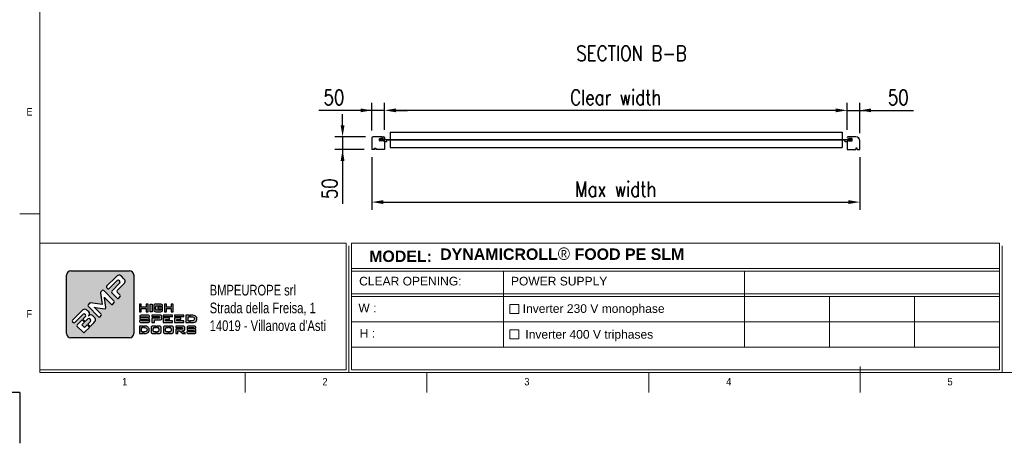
# Model space of a CAD drawing. Header units: millimetres. Extents: x 89 to 14007, y -159 to 4842.
# Tile 4 of 6: x 7248 to 11135, y -159 to 1513. Entities that reach past the tile are written whole.
import ezdxf

# ---------------------------------------------------------------- set-up
doc = ezdxf.new("R2010")
doc.units = ezdxf.units.MM
doc.layers.add('FORMAT', color=7, linetype='Continuous')
doc.layers.add('Quote', color=7, linetype='Continuous')
doc.styles.add('Compilazione 1', font='romans.shx', dxfattribs={"width": 0.75, "height": 480})
doc.styles.add('NYIP', font='romans.shx', dxfattribs={"width": 0.8})
doc.styles.add('SLDTEXTSTYLE0', font='GOTHIC.TTF', dxfattribs={"width": 0.913})
doc.styles.get("Standard").update_dxf_attribs({"font": 'arial.ttf'})
doc.dimstyles.new('STANDARD35', dxfattribs={"dimscale": 35, "dimtxt": 2, "dimasz": 1.5, "dimexe": 1, "dimexo": 1, "dimgap": 0.7, "dimtad": 1, "dimdec": 0, "dimdsep": 46, "dimtxsty": 'NYIP', "dimcen": 0, "dimclrd": 1, "dimclre": 1, "dimclrt": 2, "dimadec": 0, "dimazin": 0, "dimtfac": 1, "dimtdec": 0, "dimtix": 1, "dimtmove": 0, "dimatfit": 3, "dimfxl": 0, "dimtvp": 1, "dimtolj": 1, "dimtzin": 0, "dimarcsym": 0})

# ---------------------------------------------------------------- blocks, each defined once
blk = doc.blocks.new('A$C7C9C4F3F')
at = {"color": 7, "lineweight": 5}
blk.add_line((0, 1765.8), (199.3, 1765.8), dxfattribs=at)
at = {"layer": 'FORMAT', "color": 7, "lineweight": 5}
for p, q in [((199.3, 11304.4), (199.3, 199.3)), ((199.3, 199.3), (16199.3, 199.3)), ((2224.2, 0), (2224.2, 199.3)), ((4017.9, 199.3), (4017.9, 0)), ((6210.3, 0), (6210.3, 199.3)), ((8295, 0), (8295, 258.3))]:
    blk.add_line(p, q, dxfattribs=at)
at = {"color": 7, "lineweight": 5, "char_height": 73.8, "attachment_point": 1, "style": 'SLDTEXTSTYLE0'}
for s, insert in [('E', (66.4, 2808)), ('1', (1011.8, 145.3)), ('2', (2988.2, 145.3)), ('3', (4981.2, 145.3)), ('4', (6974.3, 145.3))]:
    blk.add_mtext(s, dxfattribs=dict(at, insert=insert))
at = {"layer": 'FORMAT', "color": 7, "lineweight": 5, "char_height": 73.8, "attachment_point": 1, "style": 'SLDTEXTSTYLE0'}
for s, insert in [('F', (66.4, 815)), ('5', (9158.6, 145.3))]:
    blk.add_mtext(s, dxfattribs=dict(at, insert=insert))
blk = doc.blocks.new('*D119')
at = {"layer": 'Defpoints', "color": 0}
for p in [(8688.3, 1155), (8688.3, 1047.5), (10514.5, 1047.5)]:
    blk.add_point(p, dxfattribs=at)
at = {"layer": 'Quote', "color": 7, "lineweight": -2}
for p, q in [((8688.3, 1077.5), (8688.3, 1185)), ((10514.5, 1077.5), (10514.5, 1185)), ((10469.5, 1155), (8733.3, 1155))]:
    blk.add_line(p, q, dxfattribs=at)
at = {"layer": 'Quote', "color": 7}
for points in [[(8733.3, 1162.5), (8733.3, 1147.5), (8688.3, 1155)], [(10469.5, 1147.5), (10469.5, 1162.5), (10514.5, 1155)]]:
    blk.add_solid(points, dxfattribs=at)
at = {"layer": 'Quote', "color": 7, "lineweight": 5, "insert": (9601.4, 1206), "char_height": 60, "attachment_point": 5, "style": 'NYIP'}
blk.add_mtext('\\A1;Clear width', dxfattribs=at)
blk = doc.blocks.new('*D120')
at = {"layer": 'Defpoints', "color": 0}
for p in [(8638.3, 1155), (8638.3, 1045.8), (8688.3, 1047.5)]:
    blk.add_point(p, dxfattribs=at)
at = {"layer": 'Quote', "color": 7, "lineweight": -2}
for p, q in [((8638.3, 1075.8), (8638.3, 1185)), ((8688.3, 1077.5), (8688.3, 1185)), ((8638.3, 1155), (8428.6, 1155)), ((8593.3, 1155), (8548.3, 1155)), ((8688.3, 1155), (8638.3, 1155)), ((8733.3, 1155), (8778.3, 1155))]:
    blk.add_line(p, q, dxfattribs=at)
at = {"layer": 'Quote', "color": 7}
for points in [[(8593.3, 1147.5), (8593.3, 1162.5), (8638.3, 1155)], [(8733.3, 1162.5), (8733.3, 1147.5), (8688.3, 1155)]]:
    blk.add_solid(points, dxfattribs=at)
at = {"layer": 'Quote', "color": 7, "lineweight": 5, "insert": (8488.4, 1206), "char_height": 60, "attachment_point": 5, "style": 'NYIP'}
blk.add_mtext('\\A1;50', dxfattribs=at)
blk = doc.blocks.new('*D121')
at = {"layer": 'Defpoints', "color": 0}
for p in [(10564.5, 1155), (10514.5, 1047.5), (10564.5, 1035.5)]:
    blk.add_point(p, dxfattribs=at)
at = {"layer": 'Quote', "color": 7, "lineweight": -2}
for p, q in [((10514.5, 1077.5), (10514.5, 1185)), ((10564.5, 1065.5), (10564.5, 1185)), ((10469.5, 1155), (10424.5, 1155)), ((10514.5, 1155), (10564.5, 1155)), ((10564.5, 1155), (10776.4, 1155)), ((10609.5, 1155), (10654.5, 1155))]:
    blk.add_line(p, q, dxfattribs=at)
at = {"layer": 'Quote', "color": 7}
for points in [[(10469.5, 1147.5), (10469.5, 1162.5), (10514.5, 1155)], [(10609.5, 1162.5), (10609.5, 1147.5), (10564.5, 1155)]]:
    blk.add_solid(points, dxfattribs=at)
at = {"layer": 'Quote', "color": 7, "lineweight": 5, "insert": (10716.5, 1206), "char_height": 60, "attachment_point": 5, "style": 'NYIP'}
blk.add_mtext('\\A1;50', dxfattribs=at)
blk = doc.blocks.new('*D122')
at = {"layer": 'Defpoints', "color": 0}
for p in [(8638.3, 1000.5), (10564.5, 1000.5), (10564.5, 792.9)]:
    blk.add_point(p, dxfattribs=at)
at = {"layer": 'Quote', "color": 7, "lineweight": -2}
for p, q in [((8638.3, 970.5), (8638.3, 762.9)), ((10564.5, 970.5), (10564.5, 762.9)), ((8683.3, 792.9), (10519.5, 792.9))]:
    blk.add_line(p, q, dxfattribs=at)
at = {"layer": 'Quote', "color": 7}
for points in [[(8683.3, 800.4), (8683.3, 785.4), (8638.3, 792.9)], [(10519.5, 785.4), (10519.5, 800.4), (10564.5, 792.9)]]:
    blk.add_solid(points, dxfattribs=at)
at = {"layer": 'Quote', "color": 7, "lineweight": 5, "insert": (9601.4, 843.9), "char_height": 60, "attachment_point": 5, "style": 'NYIP'}
blk.add_mtext('\\A1;Max width', dxfattribs=at)
blk = doc.blocks.new('*D123')
at = {"layer": 'Defpoints', "color": 0}
for p in [(8642.9, 1050.5), (8522.6, 1000.5), (8638.3, 1000.5)]:
    blk.add_point(p, dxfattribs=at)
at = {"layer": 'Quote', "color": 7, "lineweight": -2}
for p, q in [((8522.6, 1095.5), (8522.6, 1140.5)), ((8612.9, 1050.5), (8492.6, 1050.5)), ((8522.6, 1050.5), (8522.6, 1000.5)), ((8608.3, 1000.5), (8492.6, 1000.5)), ((8522.6, 1000.5), (8522.6, 785.7)), ((8522.6, 955.5), (8522.6, 910.5))]:
    blk.add_line(p, q, dxfattribs=at)
at = {"layer": 'Quote', "color": 7}
for points in [[(8515.1, 1095.5), (8530.1, 1095.5), (8522.6, 1050.5)], [(8530.1, 955.5), (8515.1, 955.5), (8522.6, 1000.5)]]:
    blk.add_solid(points, dxfattribs=at)
at = {"layer": 'Quote', "color": 7, "lineweight": 5, "insert": (8471.6, 845.5), "char_height": 60, "attachment_point": 5, "rotation": 90, "style": 'NYIP'}
blk.add_mtext('\\A1;50', dxfattribs=at)

msp = doc.modelspace()

# ---------------------------------------------------------------- hatches: boundary and pattern name
at = {"linetype": 'Continuous'}
h = msp.add_hatch(color=256, dxfattribs=at)
h.set_gradient(color1=(8, 89, 3), color2=(8, 89, 2), one_color=1)
h.paths.add_polyline_path([(7697.8, 273.7), (7697.8, 504.2, 0.414214), (7680.9, 521), (7449.3, 521, 0.414214), (7432.5, 504.2), (7432.5, 273.7, 0.414214), (7449.3, 256.9), (7680.9, 256.9, 0.414214)])
h.paths.add_polyline_path([(7755.1, 360.3), (7755.1, 389.7), (7747.3, 389.7), (7747.3, 378.7), (7727.8, 378.7), (7727.8, 389.7), (7720.1, 389.7), (7720.1, 360.3), (7727.8, 360.3), (7727.8, 372.5), (7747.3, 372.5), (7747.3, 360.3)])
h.paths.add_polyline_path([(7770.6, 360.3), (7770.6, 389.7), (7762.9, 389.7), (7762.9, 360.3)])
h.paths.add_polyline_path([(7785, 366.7), (7785, 373.9), (7777.2, 373.9), (7777.2, 367.6), (7777.5, 364.6), (7778.8, 361.8), (7780.7, 360.8), (7784.8, 360.3), (7804.4, 360.3), (7807.6, 360.5), (7810.4, 361.8), (7811.4, 363.5), (7812, 367.6), (7812, 377.8), (7793.7, 377.8), (7793.7, 371.9), (7804.4, 371.9), (7804.4, 366.7)])
h.paths.add_polyline_path([(7812, 382.8), (7811.7, 385.4), (7810.4, 388.2), (7808.4, 389.2), (7804.4, 389.7), (7784.8, 389.7), (7781.6, 389.5), (7778.8, 388.2), (7777.8, 386.5), (7777.2, 382.5), (7777.2, 376.4), (7785, 376.4), (7785, 383.5), (7804.4, 383.5), (7804.4, 380.4), (7812, 381.7)])
h.paths.add_polyline_path([(7826.9, 378.7), (7826.9, 389.7), (7819.2, 389.7), (7819.2, 360.3), (7826.9, 360.3), (7826.9, 372.5), (7846.4, 372.5), (7846.4, 360.3), (7854.2, 360.3), (7854.2, 389.7), (7846.4, 389.7), (7846.4, 378.7)])
h.paths.add_polyline_path([(7760.4, 342.3), (7758.6, 345.1), (7756.2, 346.1), (7751.2, 346.6), (7731, 346.6), (7727, 346.4), (7723.6, 345.1), (7722.3, 343.4), (7721.6, 339.4), (7721.6, 339.4), (7730.2, 339.4), (7730.2, 340.6), (7752, 340.6), (7752, 337.4), (7760.7, 338.8), (7760.7, 339.9)])
h.paths.add_polyline_path([(7759.1, 334), (7756.7, 335.1), (7751.6, 335.6), (7730.2, 335.6), (7730.2, 336.8), (7721.6, 336.8), (7721.6, 336.2), (7721.9, 333.4), (7723.6, 330.6), (7726, 329.5), (7731, 329), (7752.5, 329), (7752.5, 327.6), (7761.1, 327.6), (7761.1, 328.4), (7760.8, 331.2)])
h.paths.add_polyline_path([(7760.4, 320.5), (7761.1, 324.5), (7761.1, 325.1), (7752.5, 325.1), (7752.5, 323.6), (7728.8, 323.6), (7728.8, 326.9), (7720.1, 325.6), (7720.1, 324.5), (7720.5, 321.6), (7722.1, 318.8), (7724.6, 317.7), (7729.7, 317.2), (7751.6, 317.2), (7755.7, 317.5), (7759.1, 318.8)])
h.paths.add_polyline_path([(7779.3, 317.2), (7779.3, 328.2), (7800.8, 328.2), (7803.7, 328.4), (7807.4, 329.7), (7808.5, 330.7), (7809.5, 334.3), (7809.5, 340.6), (7809.3, 342.3), (7807.4, 345.2), (7805.6, 346), (7800.8, 346.6), (7769.8, 346.6), (7769.8, 340.7), (7797.1, 340.7), (7799.6, 340.3), (7800.2, 339), (7800.2, 336), (7799.6, 334.6), (7797.1, 334.2), (7769.8, 334.2), (7769.8, 317.2)])
h.paths.add_polyline_path([(7851.6, 317.2), (7851.6, 323.6), (7823.3, 323.6), (7823.3, 329.6), (7839.7, 329.6), (7839.7, 335.5), (7813.7, 335.5), (7813.7, 317.2)])
h.paths.add_polyline_path([(7896.3, 317.2), (7896.3, 323.6), (7868, 323.6), (7868, 329.6), (7884.3, 329.6), (7884.3, 335.5), (7858.3, 335.5), (7858.3, 317.2)])
h.paths.add_polyline_path([(7918.4, 317.2), (7918.4, 323.6), (7912.7, 323.6), (7912.7, 340.5), (7918.4, 340.5), (7918.4, 346.6), (7903, 346.6), (7903, 317.2)])
h.paths.add_polyline_path([(7939.3, 319.5), (7942.7, 321.7), (7945.4, 324.7), (7945.6, 325), (7947, 328.4), (7947.5, 332.1), (7947.4, 333.5), (7946.5, 337.2), (7944.8, 340.3), (7942, 342.9), (7939.9, 344.1), (7936.1, 345.5), (7931.6, 346.4), (7926.5, 346.6), (7920.9, 346.6), (7920.9, 340.5), (7926.6, 340.5), (7931.3, 340), (7934.8, 338.4), (7936.8, 336), (7937.6, 332.2), (7937.6, 331.9), (7936.7, 328.2), (7934.3, 325.6), (7932.3, 324.7), (7928.2, 323.9), (7922.6, 323.6), (7920.9, 323.6), (7920.9, 317.2), (7924.4, 317.2), (7929.3, 317.3), (7933.4, 317.8), (7935.2, 318.1)])
h.paths.add_polyline_path([(7896, 340.7), (7896, 346.6), (7858.3, 346.6), (7858.3, 340.7)])
h.paths.add_polyline_path([(7851.3, 340.7), (7851.3, 346.6), (7813.7, 346.6), (7813.7, 340.7)])
h.paths.add_polyline_path([(7733.5, 297.4), (7733.5, 303.6), (7720.1, 303.6), (7720.1, 274.1), (7733.5, 274.1), (7733.5, 280.6), (7728.6, 280.6), (7728.6, 297.4)])
h.paths.add_polyline_path([(7749.2, 302.5), (7745.3, 303.3), (7740.8, 303.6), (7736, 303.6), (7736, 297.4), (7740.9, 297.4), (7745, 296.9), (7748.1, 295.3), (7749.9, 292.9), (7750.5, 289.1), (7750.5, 288.8), (7749.7, 285), (7747.6, 282.5), (7745.8, 281.7), (7742.3, 280.8), (7737.4, 280.6), (7736, 280.6), (7736, 274.1), (7739, 274.1), (7743.2, 274.3), (7746.8, 274.6), (7748.5, 275), (7752.1, 276.4), (7755.1, 278.6), (7757.4, 281.6), (7757.5, 281.9), (7758.8, 285.3), (7759.2, 289), (7759.2, 290.4), (7758.4, 294.1), (7756.9, 297.2), (7754.4, 299.7), (7752.5, 301)])
h.paths.add_polyline_path([(7784.9, 297.4), (7784.9, 303.6), (7774.6, 303.6), (7771.1, 303.2), (7768.1, 302), (7766.9, 300.2), (7766.3, 296.3), (7766.3, 281.3), (7766.6, 278.4), (7768.1, 275.7), (7770.1, 274.6), (7774.6, 274.1), (7784.9, 274.1), (7784.9, 280.6), (7779, 280.6, -0.414214), (7774.8, 284.8), (7774.8, 293.2, -0.414214), (7779, 297.4)])
h.paths.add_polyline_path([(7805.7, 299.2), (7804.2, 302), (7802, 303), (7797.6, 303.6), (7787.4, 303.6), (7787.4, 297.4), (7793.3, 297.4, -0.414214), (7797.5, 293.2), (7797.5, 284.8, -0.414214), (7793.3, 280.6), (7787.4, 280.6), (7787.4, 274.1), (7797.6, 274.1), (7801.2, 274.4), (7804.2, 275.7), (7805.4, 277.4), (7805.9, 281.3), (7805.9, 296.3)])
h.paths.add_polyline_path([(7833.6, 297.4), (7833.6, 303.6), (7823.4, 303.6), (7819.8, 303.2), (7816.8, 302), (7815.6, 300.2), (7815, 296.3), (7815, 281.3), (7815.3, 278.4), (7816.8, 275.7), (7818.9, 274.6), (7823.4, 274.1), (7833.6, 274.1), (7833.6, 280.6), (7827.7, 280.6, -0.414214), (7823.5, 284.8), (7823.5, 293.2, -0.414214), (7827.7, 297.4)])
h.paths.add_polyline_path([(7854.3, 299.2), (7852.9, 302), (7850.8, 303), (7846.3, 303.6), (7836.1, 303.6), (7836.1, 297.4), (7842, 297.4, -0.414214), (7846.2, 293.2), (7846.2, 284.8, -0.414214), (7842, 280.6), (7836.1, 280.6), (7836.1, 274.1), (7846.3, 274.1), (7849.9, 274.4), (7852.9, 275.7), (7854, 277.4), (7854.7, 281.3), (7854.7, 296.3)])
h.paths.add_polyline_path([(7899.2, 299.2), (7897.5, 302.1), (7895.9, 303), (7891.6, 303.6), (7864.4, 303.6), (7864.4, 297.6), (7888.5, 297.6), (7890.6, 297.2), (7891.1, 295.9), (7891.1, 292.4), (7890.6, 291.1), (7888.5, 290.8), (7864.4, 290.8), (7864.4, 274.1), (7872.7, 274.1), (7872.7, 284.8), (7878.8, 284.8), (7891.3, 274.1), (7902.6, 274.1), (7888.3, 284.8), (7891.6, 284.8), (7894.2, 285), (7897.5, 286.3), (7898.4, 287.2), (7899.3, 290.9), (7899.3, 297.5)])
h.paths.add_polyline_path([(7916.2, 296.3), (7916.2, 297.5), (7935.4, 297.5), (7935.4, 294.3), (7943, 295.8), (7943, 296.8), (7942.8, 299.2), (7941.2, 302), (7939.1, 303), (7934.7, 303.6), (7917, 303.6), (7913.4, 303.2), (7910.4, 302), (7909.3, 300.2), (7908.7, 296.3), (7908.7, 296.3)])
h.paths.add_polyline_path([(7939.5, 292), (7935, 292.5), (7916.2, 292.5), (7916.2, 293.7), (7908.7, 293.7), (7908.7, 293.2), (7908.9, 290.2), (7910.4, 287.5), (7912.5, 286.4), (7917, 285.9), (7935.8, 285.9), (7935.8, 284.5), (7943.4, 284.5), (7943.4, 285.2), (7943.2, 288.2), (7941.7, 290.9)])
h.paths.add_polyline_path([(7942.8, 277.4), (7943.4, 281.3), (7943.4, 282), (7935.8, 282), (7935.8, 280.6), (7915, 280.6), (7915, 283.9), (7907.4, 282.6), (7907.4, 281.3), (7907.7, 278.5), (7909.1, 275.7), (7911.3, 274.6), (7915.8, 274.1), (7935, 274.1), (7938.6, 274.4), (7941.7, 275.7)])
h.paths.add_polyline_path([(7456.5, 326.6), (7493.6, 363.8), (7497.5, 367.1), (7501.1, 369.1), (7504.6, 369.9), (7508.3, 369.5), (7512, 367.5), (7514.6, 365.3), (7520.2, 359.7), (7522.8, 356.1), (7523.8, 352.1), (7523.8, 351.5), (7522.9, 347.4), (7520.2, 344.2), (7523.3, 346.7), (7527.4, 347.7), (7528.1, 347.7), (7532.1, 346.8), (7535.8, 344.6), (7537.1, 343.5), (7542.9, 337.7), (7545.7, 334.1), (7546.9, 330.2), (7546.7, 326.5), (7545.6, 323.1), (7543.6, 319.6), (7540.7, 315.8), (7538.3, 313.3), (7526.5, 301.5), (7516.6, 311.5), (7526.8, 321.7, 0.86713), (7516.8, 331.6), (7506.7, 321.4), (7497.3, 330.8), (7507.5, 341, 0.88875), (7498.4, 350), (7465.7, 317.4, -0.414214), (7459.8, 317.4), (7456.5, 320.7, -0.414088)], flags=16)
h.paths.add_polyline_path([(7517.7, 387.8), (7523.2, 393.4, -0.234445), (7526.7, 394.6), (7573.5, 388.3), (7566.8, 434.6, -0.236379), (7568, 438.2), (7573.4, 443.6, -0.414214), (7579.4, 443.6), (7621, 402, -0.414214), (7621, 396), (7615.2, 390.2, -0.414418), (7609.3, 390.3), (7583.1, 416.5), (7582.4, 417.2), (7582.9, 415.2), (7588.3, 376.8, -0.235808), (7587.1, 373.2), (7587, 373.1, -0.236783), (7583.5, 371.9), (7545.5, 377.4), (7542.5, 377.9), (7543.5, 376.9), (7569.8, 350.7, -0.414214), (7569.8, 344.8), (7565.3, 340.3, -0.414214), (7559.3, 340.3), (7517.7, 381.9, -0.413615)], flags=16)
h.paths.add_polyline_path([(7474.8, 308.3), (7494.3, 327.8), (7503.7, 318.4), (7493.5, 308.2), (7503.4, 298.3), (7513.6, 308.5), (7523.6, 298.5), (7504, 279, -0.414499), (7498.1, 279), (7474.8, 302.3, -0.414214)], flags=16)
h.paths.add_polyline_path([(7591, 461.3), (7628.2, 498.4), (7632, 501.7), (7635.6, 503.7), (7639, 504.6), (7642.8, 504.2), (7646.5, 502.2), (7649.2, 499.9), (7659.4, 489.7), (7662.4, 485.9), (7663.9, 482.2), (7664.1, 479.5), (7663.2, 476.1), (7661.1, 472.4), (7657.9, 468.7), (7633, 443.8, 0.413999), (7633, 437.9), (7644.9, 426, -0.413728), (7645, 420), (7638.6, 413.7, -0.414825), (7632.7, 413.7), (7611.1, 435.2, -0.414214), (7611.1, 441.2), (7643.5, 473.6, 0.75715), (7633.1, 484), (7600.7, 451.6, -0.414295), (7594.8, 451.6), (7591, 455.3, -0.414088)], flags=16)

# ---------------------------------------------------------------- linework, layer by layer
at = {"color": 7, "linetype": 'Continuous', "lineweight": 25}
for p, q in [((8678.3, 1050.5), (8642.9, 1050.5)), ((8678.3, 1050.5), (8685.3, 1050.5)), ((8709.8, 1068.8), (10495.5, 1068.8)), ((8709.8, 1068.8), (8709.8, 1040.3)), ((10495.5, 1068.8), (10495.5, 1040.3)), ((10549.5, 1050.5), (10517.5, 1050.5)), ((8668.3, 1035.5), (8668.3, 1042.5)), ((8669.3, 1043.5), (8671.9, 1043.5)), ((8682.3, 1034.5), (8669.3, 1034.5)), ((8673.8, 1039.5), (8671.3, 1039.5)), ((8671.6, 1043.3), (8673.8, 1043.3)), ((8671.6, 1043.3), (8671.6, 1043.3)), ((8673.8, 1035.8), (8671.6, 1035.8)), ((8671.6, 1035.8), (8671.6, 1035.8)), ((8673.8, 1043.5), (8671.9, 1043.5)), ((8671.9, 1035.5), (8673.8, 1035.5)), ((8673.8, 1043.3), (8673.8, 1043.5)), ((8683, 1043.5), (8673.8, 1043.5)), ((8673.8, 1043.3), (8673.8, 1039.5)), ((8673.8, 1043.3), (8683.3, 1043.3)), ((8678.8, 1039.5), (8673.8, 1039.5)), ((8673.8, 1039.5), (8673.8, 1035.8)), ((8683.3, 1035.8), (8673.8, 1035.8)), ((8673.8, 1035.8), (8673.8, 1035.5)), ((8673.8, 1035.5), (8683, 1035.5)), ((8678.8, 1040.3), (8678.8, 1039.5)), ((8678.8, 1040.3), (8683.3, 1040.3)), ((8678.8, 1039.5), (8678.8, 1038.8)), ((8683.3, 1038.8), (8678.8, 1038.8)), ((8684.3, 1036.5), (8682.3, 1034.5)), ((8683.3, 1040.3), (8683.3, 1043.2)), ((8683.3, 1042.5), (8684.3, 1041.5)), ((8687.8, 1040.3), (8683.3, 1040.3)), ((8683.3, 1040.3), (8708.8, 1040.3)), ((8683.3, 1035.8), (8683.3, 1038.8)), ((8683.3, 1038.8), (8687.8, 1038.8)), ((8683.3, 1038.8), (8688.3, 1038.8)), ((8684.3, 1041.5), (8687.3, 1041.5)), ((8687.3, 1036.5), (8684.3, 1036.5)), ((8688.3, 1042.5), (8687.3, 1041.5)), ((8687.3, 1036.5), (8688.3, 1035.5)), ((8688.3, 1047.5), (8688.3, 1042.5)), ((8688.3, 1030.8), (8688.3, 1038.8)), ((8696.3, 1030.8), (8688.3, 1030.8)), ((8688.3, 1030.8), (8688.3, 1000.5)), ((8696.3, 1038.8), (8696.3, 1030.8)), ((8696.3, 1038.8), (8708.8, 1038.8)), ((8708.8, 1040.3), (10494.5, 1040.3)), ((8708.8, 1038.8), (10494.5, 1038.8)), ((8709.8, 1038.8), (8709.8, 1008.8)), ((10494.5, 1040.3), (10524.5, 1040.3)), ((10494.5, 1038.8), (10507, 1038.8)), ((10495.5, 1038.8), (10495.5, 1008.8)), ((10507, 1030.8), (10507, 1038.8)), ((10515, 1030.8), (10507, 1030.8)), ((10515.5, 1041.5), (10514.5, 1042.5)), ((10514.5, 1030.8), (10514.5, 1000.5)), ((10515, 1038.8), (10524.5, 1038.8)), ((10515, 1038.8), (10515, 1030.8)), ((10515, 1036), (10515.5, 1036.5)), ((10518.5, 1041.5), (10515.5, 1041.5)), ((10515.5, 1036.5), (10518.5, 1036.5)), ((10520, 1043), (10518.5, 1041.5)), ((10518.5, 1036.5), (10520.5, 1034.5)), ((10520, 1043.3), (10529.5, 1043.3)), ((10520, 1043.2), (10520, 1040.3)), ((10520, 1038.8), (10520, 1035.8)), ((10529.5, 1035.8), (10520, 1035.8)), ((10529.5, 1043.5), (10520.3, 1043.5)), ((10520.3, 1035.5), (10529.5, 1035.5)), ((10520.5, 1034.5), (10533.5, 1034.5)), ((10524.5, 1038.8), (10524.5, 1040.3)), ((10529.5, 1039.5), (10524.5, 1039.5)), ((10529.5, 1043.3), (10529.5, 1043.5)), ((10531.4, 1043.5), (10529.5, 1043.5)), ((10529.5, 1039.5), (10529.5, 1043.3)), ((10529.5, 1043.3), (10531.7, 1043.3)), ((10532, 1039.5), (10529.5, 1039.5)), ((10529.5, 1035.8), (10529.5, 1039.5)), ((10531.7, 1035.8), (10529.5, 1035.8)), ((10529.5, 1035.5), (10529.5, 1035.8)), ((10529.5, 1035.5), (10531.4, 1035.5)), ((10533.5, 1043.5), (10531.4, 1043.5)), ((10531.7, 1043.3), (10531.7, 1043.3)), ((10531.7, 1035.8), (10531.7, 1035.8)), ((10534.5, 1035.5), (10534.5, 1042.5)), ((10559.9, 1047.5), (10559.9, 1042.5)), ((8648.3, 1000.5), (8638.3, 1000.5)), ((8648.3, 1000.5), (8648.3, 1005.5)), ((8648.3, 1005.5), (8653.3, 1005.5)), ((8653.3, 1005.5), (8653.3, 1000.5)), ((8688.3, 1000.5), (8653.3, 1000.5)), ((8709.8, 1008.8), (10495.5, 1008.8)), ((10514.5, 1000.5), (10549.5, 1000.5)), ((10549.5, 1005.5), (10549.5, 1000.5)), ((10554.5, 1005.5), (10549.5, 1005.5)), ((10554.5, 1000.5), (10554.5, 1005.5)), ((10554.5, 1000.5), (10564.5, 1000.5))]:
    msp.add_line(p, q, dxfattribs=at)
for p, q in [((8638.3, 1045.8), (8638.3, 1000.5)), ((10564.5, 1000.5), (10564.5, 1035.5)), ((7449.3, 521), (7680.9, 521)), ((7432.5, 273.7), (7432.5, 504.2)), ((7628.2, 498.4), (7591, 461.3)), ((7600.7, 451.6), (7633.1, 484)), ((7643.5, 473.6), (7611.1, 441.2)), ((7632, 501.7), (7628.2, 498.4)), ((7635.6, 503.7), (7632, 501.7)), ((7633, 443.8), (7657.9, 468.7)), ((7639, 504.6), (7635.6, 503.7)), ((7642.8, 504.2), (7639, 504.6)), ((7646.5, 502.2), (7642.8, 504.2)), ((7649.2, 499.9), (7646.5, 502.2)), ((7659.4, 489.7), (7649.2, 499.9)), ((7657.9, 468.7), (7661.1, 472.4)), ((7662.4, 485.9), (7659.4, 489.7)), ((7661.1, 472.4), (7663.2, 476.1)), ((7663.9, 482.2), (7662.4, 485.9)), ((7663.2, 476.1), (7664.1, 479.5)), ((7664.1, 479.5), (7663.9, 482.2)), ((7566.8, 434.6), (7573.5, 388.3)), ((7573.4, 443.6), (7568, 438.2)), ((7621, 402), (7579.4, 443.6)), ((7591, 455.3), (7594.8, 451.6)), ((7611.1, 435.2), (7632.7, 413.7)), ((7644.9, 426), (7633, 437.9)), ((7523.2, 393.4), (7517.7, 387.8)), ((7573.5, 388.3), (7526.7, 394.6)), ((7582.9, 415.2), (7582.4, 417.2)), ((7582.4, 417.2), (7583.1, 416.5)), ((7588.3, 376.8), (7582.9, 415.2)), ((7583.1, 416.5), (7609.3, 390.3)), ((7615.2, 390.2), (7621, 396)), ((7638.6, 413.7), (7645, 420)), ((7727.8, 389.7), (7720.1, 389.7)), ((7720.1, 389.7), (7720.1, 360.3)), ((7727.8, 378.7), (7727.8, 389.7)), ((7755.1, 389.7), (7747.3, 389.7)), ((7747.3, 389.7), (7747.3, 378.7)), ((7755.1, 360.3), (7755.1, 389.7)), ((7762.9, 360.3), (7762.9, 389.7)), ((7762.9, 389.7), (7770.6, 389.7)), ((7770.6, 389.7), (7770.6, 360.3)), ((7781.6, 389.5), (7778.8, 388.2)), ((7784.8, 389.7), (7781.6, 389.5)), ((7804.4, 389.7), (7784.8, 389.7)), ((7808.4, 389.2), (7804.4, 389.7)), ((7810.4, 388.2), (7808.4, 389.2)), ((7826.9, 389.7), (7819.2, 389.7)), ((7819.2, 389.7), (7819.2, 360.3)), ((7826.9, 378.7), (7826.9, 389.7)), ((7854.2, 389.7), (7846.4, 389.7)), ((7846.4, 389.7), (7846.4, 378.7)), ((7854.2, 360.3), (7854.2, 389.7)), ((7493.6, 363.8), (7456.5, 326.6)), ((7465.7, 317.4), (7498.4, 350.1)), ((7497.5, 367.1), (7493.6, 363.8)), ((7501.1, 369.1), (7497.5, 367.1)), ((7504.6, 369.9), (7501.1, 369.1)), ((7508.3, 369.5), (7504.6, 369.9)), ((7512, 367.5), (7508.3, 369.5)), ((7514.6, 365.3), (7512, 367.5)), ((7520.2, 359.7), (7514.6, 365.3)), ((7517.7, 381.9), (7559.3, 340.3)), ((7522.8, 356.1), (7520.2, 359.7)), ((7523.8, 352.1), (7522.8, 356.1)), ((7522.9, 347.4), (7523.8, 351.5)), ((7523.8, 351.5), (7523.8, 352.1)), ((7543.5, 376.9), (7542.5, 377.9)), ((7542.5, 377.9), (7545.5, 377.4)), ((7569.8, 350.7), (7543.5, 376.9)), ((7545.5, 377.4), (7583.5, 371.9)), ((7587, 373.1), (7587.1, 373.2)), ((7720.1, 360.3), (7727.8, 360.3)), ((7747.3, 378.7), (7727.8, 378.7)), ((7727.8, 360.3), (7727.8, 372.5)), ((7727.8, 372.5), (7747.3, 372.5)), ((7747.3, 372.5), (7747.3, 360.3)), ((7747.3, 360.3), (7755.1, 360.3)), ((7770.6, 360.3), (7762.9, 360.3)), ((7762.9, 360.3), (7762.9, 360.3)), ((7777.8, 386.5), (7777.2, 382.5)), ((7777.2, 382.5), (7777.2, 376.4)), ((7777.2, 376.4), (7785, 376.4)), ((7777.2, 373.9), (7777.2, 367.6)), ((7777.2, 373.9), (7785, 373.9)), ((7777.2, 367.6), (7777.5, 364.6)), ((7777.5, 364.6), (7778.8, 361.8)), ((7778.8, 388.2), (7777.8, 386.5)), ((7778.8, 361.8), (7780.7, 360.8)), ((7780.7, 360.8), (7784.8, 360.3)), ((7784.8, 360.3), (7804.4, 360.3)), ((7785, 376.4), (7785, 383.5)), ((7785, 383.5), (7804.4, 383.5)), ((7785, 366.7), (7785, 373.9)), ((7804.4, 366.7), (7785, 366.7)), ((7812, 377.8), (7793.7, 377.8)), ((7793.7, 377.8), (7793.7, 371.9)), ((7793.7, 371.9), (7804.4, 371.9)), ((7804.4, 383.5), (7804.4, 380.4)), ((7804.4, 380.4), (7812, 381.7)), ((7804.4, 371.9), (7804.4, 366.7)), ((7804.4, 360.3), (7807.6, 360.5)), ((7807.6, 360.5), (7810.4, 361.8)), ((7811.7, 385.4), (7810.4, 388.2)), ((7810.4, 361.8), (7811.4, 363.5)), ((7811.4, 363.5), (7812, 367.6)), ((7812, 382.8), (7811.7, 385.4)), ((7812, 381.7), (7812, 382.8)), ((7812, 367.6), (7812, 377.8)), ((7819.2, 360.3), (7826.9, 360.3)), ((7846.4, 378.7), (7826.9, 378.7)), ((7826.9, 360.3), (7826.9, 372.5)), ((7826.9, 372.5), (7846.4, 372.5)), ((7846.4, 372.5), (7846.4, 360.3)), ((7846.4, 360.3), (7854.2, 360.3)), ((7456.5, 320.7), (7459.8, 317.4)), ((7494.3, 327.8), (7474.8, 308.3)), ((7493.5, 308.2), (7503.7, 318.4)), ((7494.3, 327.8), (7503.7, 318.4)), ((7507.5, 341), (7497.3, 330.8)), ((7497.3, 330.8), (7506.7, 321.4)), ((7506.7, 321.4), (7516.8, 331.6)), ((7526.8, 321.7), (7516.6, 311.5)), ((7516.6, 311.5), (7526.5, 301.5)), ((7522.9, 347.4), (7520, 344)), ((7520, 344), (7522.9, 347.4)), ((7523.3, 346.7), (7520, 344)), ((7520, 344), (7520.2, 344.1)), ((7520.2, 344.1), (7522.9, 347.4)), ((7527.4, 347.7), (7523.3, 346.7)), ((7526.5, 301.5), (7538.3, 313.3)), ((7528.1, 347.7), (7527.4, 347.7)), ((7532.1, 346.8), (7528.1, 347.7)), ((7535.8, 344.6), (7532.1, 346.8)), ((7537.1, 343.5), (7535.8, 344.6)), ((7542.9, 337.7), (7537.1, 343.5)), ((7538.3, 313.3), (7540.7, 315.8)), ((7540.7, 315.8), (7543.6, 319.6)), ((7545.7, 334.1), (7542.9, 337.7)), ((7543.6, 319.6), (7545.6, 323.1)), ((7545.6, 323.1), (7546.7, 326.5)), ((7546.9, 330.2), (7545.7, 334.1)), ((7546.7, 326.5), (7546.9, 330.2)), ((7565.3, 340.3), (7569.8, 344.8)), ((7728.8, 326.9), (7720.1, 325.6)), ((7720.1, 325.6), (7720.1, 324.5)), ((7720.1, 324.5), (7720.5, 321.6)), ((7720.5, 321.6), (7722.1, 318.8)), ((7722.3, 343.4), (7721.6, 339.4)), ((7721.6, 339.4), (7721.6, 339.4)), ((7721.6, 339.4), (7730.2, 339.4)), ((7721.6, 336.8), (7721.6, 336.2)), ((7721.6, 336.8), (7730.2, 336.8)), ((7721.6, 336.2), (7721.9, 333.4)), ((7721.9, 333.4), (7723.6, 330.6)), ((7722.1, 318.8), (7724.6, 317.7)), ((7723.6, 345.1), (7722.3, 343.4)), ((7727, 346.4), (7723.6, 345.1)), ((7723.6, 330.6), (7726, 329.5)), ((7724.6, 317.7), (7729.7, 317.2)), ((7726, 329.5), (7731, 329)), ((7731, 346.6), (7727, 346.4)), ((7728.8, 323.6), (7728.8, 326.9)), ((7752.5, 323.6), (7728.8, 323.6)), ((7729.7, 317.2), (7751.6, 317.2)), ((7730.2, 339.4), (7730.2, 340.6)), ((7730.2, 340.6), (7752, 340.6)), ((7730.2, 335.6), (7730.2, 336.8)), ((7751.6, 335.6), (7730.2, 335.6)), ((7751.2, 346.6), (7731, 346.6)), ((7731, 329), (7752.5, 329)), ((7756.2, 346.1), (7751.2, 346.6)), ((7756.7, 335.1), (7751.6, 335.6)), ((7751.6, 317.2), (7755.7, 317.5)), ((7752, 340.6), (7752, 337.4)), ((7752, 337.4), (7760.7, 338.8)), ((7752.5, 329), (7752.5, 327.6)), ((7752.5, 327.6), (7761.1, 327.6)), ((7752.5, 325.1), (7752.5, 323.6)), ((7752.5, 325.1), (7761.1, 325.1)), ((7755.7, 317.5), (7759.1, 318.8)), ((7758.6, 345.1), (7756.2, 346.1)), ((7759.1, 334), (7756.7, 335.1)), ((7760.4, 342.3), (7758.6, 345.1)), ((7760.8, 331.2), (7759.1, 334)), ((7759.1, 318.8), (7760.4, 320.5)), ((7760.7, 339.9), (7760.4, 342.3)), ((7760.4, 320.5), (7761.1, 324.5)), ((7760.7, 338.8), (7760.7, 339.9)), ((7761.1, 328.4), (7760.8, 331.2)), ((7761.1, 327.6), (7761.1, 328.4)), ((7761.1, 324.5), (7761.1, 325.1)), ((7800.8, 346.6), (7769.8, 346.6)), ((7769.8, 346.6), (7769.8, 340.7)), ((7769.8, 340.7), (7797.1, 340.7)), ((7797.1, 334.2), (7769.8, 334.2)), ((7769.8, 334.2), (7769.8, 317.2)), ((7769.8, 317.2), (7779.3, 317.2)), ((7779.3, 317.2), (7779.3, 328.2)), ((7779.3, 328.2), (7800.8, 328.2)), ((7797.1, 340.7), (7799.6, 340.3)), ((7799.6, 334.6), (7797.1, 334.2)), ((7799.6, 340.3), (7800.2, 339)), ((7800.2, 336), (7799.6, 334.6)), ((7800.2, 339), (7800.2, 336)), ((7805.6, 346), (7800.8, 346.6)), ((7800.8, 328.2), (7803.7, 328.4)), ((7803.7, 328.4), (7807.4, 329.7)), ((7807.4, 345.2), (7805.6, 346)), ((7809.3, 342.3), (7807.4, 345.2)), ((7807.4, 329.7), (7808.5, 330.7)), ((7808.5, 330.7), (7809.5, 334.3)), ((7809.5, 340.6), (7809.3, 342.3)), ((7809.5, 334.3), (7809.5, 340.6)), ((7851.3, 346.6), (7813.7, 346.6)), ((7813.7, 346.6), (7813.7, 340.7)), ((7813.7, 340.7), (7851.3, 340.7)), ((7813.7, 335.5), (7813.7, 317.2)), ((7839.7, 335.5), (7813.7, 335.5)), ((7813.7, 317.2), (7851.6, 317.2)), ((7823.3, 323.6), (7823.3, 329.6)), ((7823.3, 329.6), (7839.7, 329.6)), ((7851.6, 323.6), (7823.3, 323.6)), ((7839.7, 329.6), (7839.7, 335.5)), ((7851.3, 340.7), (7851.3, 346.6)), ((7851.6, 317.2), (7851.6, 323.6)), ((7896, 346.6), (7858.3, 346.6)), ((7858.3, 346.6), (7858.3, 340.7)), ((7858.3, 340.7), (7896, 340.7)), ((7858.3, 335.5), (7858.3, 317.2)), ((7884.3, 335.5), (7858.3, 335.5)), ((7858.3, 317.2), (7896.3, 317.2)), ((7868, 323.6), (7868, 329.6)), ((7868, 329.6), (7884.3, 329.6)), ((7896.3, 323.6), (7868, 323.6)), ((7884.3, 329.6), (7884.3, 335.5)), ((7896, 340.7), (7896, 346.6)), ((7896.3, 317.2), (7896.3, 323.6)), ((7918.4, 346.6), (7903, 346.6)), ((7903, 346.6), (7903, 317.2)), ((7903, 317.2), (7918.4, 317.2)), ((7912.7, 323.6), (7912.7, 340.5)), ((7912.7, 340.5), (7918.4, 340.5)), ((7918.4, 323.6), (7912.7, 323.6)), ((7918.4, 340.5), (7918.4, 346.6)), ((7918.4, 317.2), (7918.4, 323.6)), ((7926.5, 346.6), (7920.9, 346.6)), ((7920.9, 340.5), (7920.9, 346.6)), ((7920.9, 340.5), (7926.6, 340.5)), ((7922.6, 323.6), (7920.9, 323.6)), ((7920.9, 317.2), (7920.9, 323.6)), ((7920.9, 317.2), (7924.4, 317.2)), ((7928.2, 323.9), (7922.6, 323.6)), ((7924.4, 317.2), (7929.3, 317.3)), ((7931.6, 346.4), (7926.5, 346.6)), ((7926.6, 340.5), (7931.3, 340)), ((7932.3, 324.7), (7928.2, 323.9)), ((7929.3, 317.3), (7933.4, 317.8)), ((7931.3, 340), (7934.8, 338.4)), ((7936.1, 345.5), (7931.6, 346.4)), ((7934.3, 325.6), (7932.3, 324.7)), ((7933.4, 317.8), (7935.2, 318.1)), ((7936.7, 328.2), (7934.3, 325.6)), ((7934.8, 338.4), (7936.8, 336)), ((7935.2, 318.1), (7939.3, 319.5)), ((7939.9, 344.1), (7936.1, 345.5)), ((7937.6, 331.9), (7936.7, 328.2)), ((7936.8, 336), (7937.6, 332.2)), ((7937.6, 332.2), (7937.6, 331.9)), ((7939.3, 319.5), (7942.7, 321.7)), ((7942, 342.9), (7939.9, 344.1)), ((7944.8, 340.3), (7942, 342.9)), ((7942.7, 321.7), (7945.4, 324.7)), ((7946.5, 337.2), (7944.8, 340.3)), ((7945.4, 324.7), (7945.6, 325)), ((7945.6, 325), (7947, 328.4)), ((7947.4, 333.5), (7946.5, 337.2)), ((7947, 328.4), (7947.5, 332.1)), ((7947.5, 332.1), (7947.4, 333.5)), ((7474.8, 302.3), (7498.1, 279)), ((7503.4, 298.3), (7493.5, 308.2)), ((7513.6, 308.5), (7503.4, 298.3)), ((7504, 279), (7523.6, 298.5)), ((7513.6, 308.5), (7523.6, 298.5)), ((7733.5, 303.6), (7720.1, 303.6)), ((7720.1, 303.6), (7720.1, 274.1)), ((7720.1, 274.1), (7733.5, 274.1)), ((7728.6, 280.6), (7728.6, 297.4)), ((7728.6, 297.4), (7733.5, 297.4)), ((7733.5, 280.6), (7728.6, 280.6)), ((7733.5, 303.6), (7733.5, 297.4)), ((7733.5, 280.6), (7733.5, 274.1)), ((7740.8, 303.6), (7736, 303.6)), ((7736, 303.6), (7736, 297.4)), ((7736, 297.4), (7740.9, 297.4)), ((7737.4, 280.6), (7736, 280.6)), ((7736, 280.6), (7736, 274.1)), ((7736, 274.1), (7739, 274.1)), ((7742.3, 280.8), (7737.4, 280.6)), ((7739, 274.1), (7743.2, 274.3)), ((7745.3, 303.3), (7740.8, 303.6)), ((7740.9, 297.4), (7745, 296.9)), ((7745.8, 281.7), (7742.3, 280.8)), ((7743.2, 274.3), (7746.8, 274.6)), ((7745, 296.9), (7748.1, 295.3)), ((7749.2, 302.5), (7745.3, 303.3)), ((7747.6, 282.5), (7745.8, 281.7)), ((7746.8, 274.6), (7748.5, 275)), ((7749.7, 285), (7747.6, 282.5)), ((7748.1, 295.3), (7749.9, 292.9)), ((7748.5, 275), (7752.1, 276.4)), ((7752.5, 301), (7749.2, 302.5)), ((7750.5, 288.8), (7749.7, 285)), ((7749.9, 292.9), (7750.5, 289.1)), ((7750.5, 289.1), (7750.5, 288.8)), ((7752.1, 276.4), (7755.1, 278.6)), ((7754.4, 299.7), (7752.5, 301)), ((7756.9, 297.2), (7754.4, 299.7)), ((7755.1, 278.6), (7757.4, 281.6)), ((7758.4, 294.1), (7756.9, 297.2)), ((7757.4, 281.6), (7757.5, 281.9)), ((7757.5, 281.9), (7758.8, 285.3)), ((7759.2, 290.4), (7758.4, 294.1)), ((7758.8, 285.3), (7759.2, 289)), ((7759.2, 289), (7759.2, 290.4)), ((7766.9, 300.2), (7766.3, 296.3)), ((7766.3, 296.3), (7766.3, 281.3)), ((7766.3, 281.3), (7766.6, 278.4)), ((7766.6, 278.4), (7768.1, 275.7)), ((7768.1, 302), (7766.9, 300.2)), ((7771.1, 303.2), (7768.1, 302)), ((7768.1, 275.7), (7770.1, 274.6)), ((7770.1, 274.6), (7774.6, 274.1)), ((7774.6, 303.6), (7771.1, 303.2)), ((7784.9, 303.6), (7774.6, 303.6)), ((7774.6, 274.1), (7784.9, 274.1)), ((7774.8, 284.8), (7774.8, 293.2)), ((7779, 297.4), (7784.9, 297.4)), ((7784.9, 280.6), (7779, 280.6)), ((7784.9, 303.6), (7784.9, 297.4)), ((7784.9, 280.6), (7784.9, 274.1)), ((7797.6, 303.6), (7787.4, 303.6)), ((7787.4, 303.6), (7787.4, 297.4)), ((7787.4, 297.4), (7793.3, 297.4)), ((7793.3, 280.6), (7787.4, 280.6)), ((7787.4, 280.6), (7787.4, 274.1)), ((7787.4, 274.1), (7797.6, 274.1)), ((7797.5, 293.2), (7797.5, 284.8)), ((7802, 303), (7797.6, 303.6)), ((7797.6, 274.1), (7801.2, 274.4)), ((7801.2, 274.4), (7804.2, 275.7)), ((7804.2, 302), (7802, 303)), ((7805.7, 299.2), (7804.2, 302)), ((7804.2, 275.7), (7805.4, 277.4)), ((7805.4, 277.4), (7805.9, 281.3)), ((7805.9, 296.3), (7805.7, 299.2)), ((7805.9, 281.3), (7805.9, 296.3)), ((7815.6, 300.2), (7815, 296.3)), ((7815, 296.3), (7815, 281.3)), ((7815, 281.3), (7815.3, 278.4)), ((7815.3, 278.4), (7816.8, 275.7)), ((7816.8, 302), (7815.6, 300.2)), ((7819.8, 303.2), (7816.8, 302)), ((7816.8, 275.7), (7818.9, 274.6)), ((7818.9, 274.6), (7823.4, 274.1)), ((7823.4, 303.6), (7819.8, 303.2)), ((7833.6, 303.6), (7823.4, 303.6)), ((7823.4, 274.1), (7833.6, 274.1)), ((7823.5, 284.8), (7823.5, 293.2)), ((7827.7, 297.4), (7833.6, 297.4)), ((7833.6, 280.6), (7827.7, 280.6)), ((7833.6, 303.6), (7833.6, 297.4)), ((7833.6, 280.6), (7833.6, 274.1)), ((7846.3, 303.6), (7836.1, 303.6)), ((7836.1, 303.6), (7836.1, 297.4)), ((7836.1, 297.4), (7842, 297.4)), ((7842, 280.6), (7836.1, 280.6)), ((7836.1, 280.6), (7836.1, 274.1)), ((7836.1, 274.1), (7846.3, 274.1)), ((7846.2, 293.2), (7846.2, 284.8)), ((7850.8, 303), (7846.3, 303.6)), ((7846.3, 274.1), (7849.9, 274.4)), ((7849.9, 274.4), (7852.9, 275.7)), ((7852.9, 302), (7850.8, 303)), ((7854.3, 299.2), (7852.9, 302)), ((7852.9, 275.7), (7854, 277.4)), ((7854, 277.4), (7854.7, 281.3)), ((7854.7, 296.3), (7854.3, 299.2)), ((7854.7, 281.3), (7854.7, 296.3)), ((7891.6, 303.6), (7864.4, 303.6)), ((7864.4, 303.6), (7864.4, 297.6)), ((7864.4, 297.6), (7888.5, 297.6)), ((7888.5, 290.8), (7864.4, 290.8)), ((7864.4, 290.8), (7864.4, 274.1)), ((7864.4, 274.1), (7872.7, 274.1)), ((7872.7, 274.1), (7872.7, 284.8)), ((7872.7, 284.8), (7878.8, 284.8)), ((7878.8, 284.8), (7891.3, 274.1)), ((7902.6, 274.1), (7888.3, 284.8)), ((7888.3, 284.8), (7891.6, 284.8)), ((7888.5, 297.6), (7890.6, 297.2)), ((7890.6, 291.1), (7888.5, 290.8)), ((7890.6, 297.2), (7891.1, 295.9)), ((7891.1, 292.4), (7890.6, 291.1)), ((7891.1, 295.9), (7891.1, 292.4)), ((7891.3, 274.1), (7902.6, 274.1)), ((7895.9, 303), (7891.6, 303.6)), ((7891.6, 284.8), (7894.2, 285)), ((7894.2, 285), (7897.5, 286.3)), ((7897.5, 302.1), (7895.9, 303)), ((7899.2, 299.2), (7897.5, 302.1)), ((7897.5, 286.3), (7898.4, 287.2)), ((7898.4, 287.2), (7899.3, 290.9)), ((7899.3, 297.5), (7899.2, 299.2)), ((7899.3, 290.9), (7899.3, 297.5)), ((7915, 283.9), (7907.4, 282.6)), ((7907.4, 282.6), (7907.4, 281.3)), ((7907.4, 281.3), (7907.7, 278.5)), ((7907.7, 278.5), (7909.1, 275.7)), ((7909.3, 300.2), (7908.7, 296.3)), ((7908.7, 296.3), (7908.7, 296.3)), ((7908.7, 296.3), (7916.2, 296.3)), ((7908.7, 293.7), (7908.7, 293.2)), ((7908.7, 293.7), (7916.2, 293.7)), ((7908.7, 293.2), (7908.9, 290.2)), ((7908.9, 290.2), (7910.4, 287.5)), ((7909.1, 275.7), (7911.3, 274.6)), ((7910.4, 302), (7909.3, 300.2)), ((7913.4, 303.2), (7910.4, 302)), ((7910.4, 287.5), (7912.5, 286.4)), ((7911.3, 274.6), (7915.8, 274.1)), ((7912.5, 286.4), (7917, 285.9)), ((7917, 303.6), (7913.4, 303.2)), ((7915, 280.6), (7915, 283.9)), ((7935.8, 280.6), (7915, 280.6)), ((7915.8, 274.1), (7935, 274.1)), ((7916.2, 296.3), (7916.2, 297.5)), ((7916.2, 297.5), (7935.4, 297.5)), ((7916.2, 292.5), (7916.2, 293.7)), ((7935, 292.5), (7916.2, 292.5)), ((7934.7, 303.6), (7917, 303.6)), ((7917, 285.9), (7935.8, 285.9)), ((7939.1, 303), (7934.7, 303.6)), ((7939.5, 292), (7935, 292.5)), ((7935, 274.1), (7938.6, 274.4)), ((7935.4, 297.5), (7935.4, 294.3)), ((7935.4, 294.3), (7943, 295.8)), ((7935.8, 285.9), (7935.8, 284.5)), ((7935.8, 284.5), (7943.4, 284.5)), ((7935.8, 282), (7935.8, 280.6)), ((7935.8, 282), (7943.4, 282)), ((7938.6, 274.4), (7941.7, 275.7)), ((7941.2, 302), (7939.1, 303)), ((7941.7, 290.9), (7939.5, 292)), ((7942.8, 299.2), (7941.2, 302)), ((7943.2, 288.2), (7941.7, 290.9)), ((7941.7, 275.7), (7942.8, 277.4)), ((7943, 296.8), (7942.8, 299.2)), ((7942.8, 277.4), (7943.4, 281.3)), ((7943, 295.8), (7943, 296.8)), ((7943.4, 285.2), (7943.2, 288.2)), ((7943.4, 284.5), (7943.4, 285.2)), ((7943.4, 281.3), (7943.4, 282)), ((7680.9, 256.9), (7449.3, 256.9))]:
    msp.add_line(p, q)
at = {"lineweight": 5}
for p, q in [((7327.4, 630.8), (8536.7, 630.8)), ((7327.4, 630.8), (7327.4, 130.8)), ((8536.7, 630.8), (8536.7, 130.8)), ((8557.3, 630.8), (11116.6, 630.8)), ((8557.3, 630.8), (8557.3, 130.8)), ((11116.6, 630.8), (11116.6, 130.8)), ((8547, 620.5), (8547, 120.5)), ((11126.9, 620.5), (11126.9, 120.5)), ((8557.3, 531.4), (11116.6, 531.4)), ((8557.3, 520.5), (11116.6, 520.5)), ((9157.6, 520.5), (9157.6, 220.5)), ((10109.2, 520.5), (10109.2, 220.5)), ((8557.3, 431.4), (11116.6, 431.4)), ((8557.3, 420.5), (11116.6, 420.5)), ((10445.2, 420.5), (10445.2, 220.5)), ((10781.2, 420.5), (10781.2, 220.5)), ((9182.7, 388.5), (9218.7, 388.5)), ((9182.7, 352.5), (9182.7, 388.5)), ((9218.7, 352.5), (9182.7, 352.5)), ((9218.7, 388.5), (9218.7, 352.5)), ((8557.3, 320.5), (11116.6, 320.5)), ((9182.7, 288.5), (9218.7, 288.5)), ((9182.7, 252.5), (9182.7, 288.5)), ((9218.7, 288.5), (9218.7, 252.5)), ((9218.7, 252.5), (9182.7, 252.5)), ((8557.3, 220.5), (11116.6, 220.5)), ((7327.4, 130.8), (8536.7, 130.8)), ((7337.7, 120.5), (8547, 120.5)), ((8557.3, 130.8), (11116.6, 130.8)), ((8567.6, 120.5), (11126.9, 120.5)), ((11126.9, 120.5), (9907.3, 120.5)), ((9917.6, 120.5), (11126.9, 120.5))]:
    msp.add_line(p, q, dxfattribs=at)
at = {"linetype": 'Continuous'}
msp.add_line((7697.8, 507.6), (7697.8, 273.7), dxfattribs=at)
at = {"color": 7}
msp.add_line((7247.7, 40.7), (7047.7, 40.7), dxfattribs=at)
at = {"color": 2}
msp.add_line((7247.7, 40.7), (7247.7, -159.3), dxfattribs=at)
at = {"color": 7, "linetype": 'Continuous', "lineweight": 25}
for centre, radius, start, end in [((8642.9, 1045.8), 4.67, 90, 180), ((8685.3, 1047.5), 3, 0, 90), ((10517.5, 1047.5), 3, 90, 180), ((10549.5, 1035.5), 15, 0, 90), ((8669.3, 1042.5), 1, 90, 180), ((8669.3, 1035.5), 1, 180, 270), ((8671.9, 1043.2), 0.3, 90, 175.1552), ((8671.9, 1043.2), 0.299, 90.12, 175.1717), ((8671.9, 1035.8), 0.3, 184.8448, 270), ((8671.9, 1035.8), 0.299, 184.8211, 269.8872), ((8683, 1043.2), 0.3, 5, 90), ((8683, 1035.8), 0.3, 270, 355), ((8683, 1043.2), 0.3, 0, 5), ((8683, 1035.8), 0.3, 355, 0), ((10520.3, 1043.2), 0.3, 90, 175), ((10520.3, 1043.2), 0.3, 175, 180), ((10520.3, 1035.8), 0.3, 180, 185), ((10520.3, 1035.8), 0.3, 185, 270), ((10531.4, 1043.2), 0.3, 4.8448, 90), ((10531.4, 1043.2), 0.299, 4.8002, 89.8965), ((10531.4, 1035.8), 0.3, 270, 355.1552), ((10531.4, 1035.8), 0.299, 270.0963, 355.207), ((10533.5, 1042.5), 1, 0, 90), ((10533.5, 1035.5), 1, 270, 0)]:
    msp.add_arc(centre, radius, start, end, dxfattribs=at)
for centre, radius, start, end in [((7449.3, 504.2), 16.8, 90, 180), ((7680.9, 504.2), 16.8, 0, 90), ((7636.8, 477.3), 7.64, 330.7537, 119.2784), ((7571, 435.2), 4.21, 135, 188.1977), ((7576.4, 440.6), 4.21, 45, 135), ((7594, 458.3), 4.21, 135, 224.9755), ((7597.7, 454.6), 4.21, 224.9755, 314.9915), ((7614.1, 438.2), 4.21, 134.9755, 224.9755), ((7636, 440.8), 4.21, 135.042, 225), ((7526.2, 390.4), 4.21, 82.3395, 135.1172), ((7612.2, 393.2), 4.21, 224.96, 315), ((7618, 399), 4.21, 315, 45), ((7635.6, 416.6), 4.21, 224.9755, 315.095), ((7642, 423), 4.21, 315.095, 45), ((7502.4, 345), 6.47, 321.7419, 128.2581), ((7520.7, 384.9), 4.21, 135.1172, 225), ((7566.8, 347.7), 4.21, 315, 45), ((7584.1, 376.1), 4.21, 261.7148, 315), ((7584.1, 376.2), 4.21, 315, 8.0736), ((7459.4, 323.6), 4.21, 135, 224.9755), ((7462.7, 320.3), 4.21, 224.9755, 314.9755), ((7521.1, 326), 7.08, 323.1909, 126.909), ((7562.3, 343.2), 4.21, 225, 315), ((7449.3, 273.7), 16.8, 180, 270), ((7477.8, 305.3), 4.21, 134.9755, 224.9755), ((7501.1, 282), 4.21, 224.9755, 315.0313), ((7680.9, 273.7), 16.8, 270, 0), ((7779, 293.2), 4.21, 90, 180), ((7779, 284.8), 4.21, 180, 270), ((7793.3, 293.2), 4.21, 0, 90), ((7793.3, 284.8), 4.21, 270, 0), ((7827.7, 293.2), 4.21, 90, 180), ((7827.7, 284.8), 4.21, 180, 270), ((7842, 293.2), 4.21, 0, 90), ((7842, 284.8), 4.21, 270, 0)]:
    msp.add_arc(centre, radius, start, end)
for points, knots in [([(8671.3, 1039.5), (8671.4, 1040.2), (8671.4, 1041), (8671.5, 1042.3), (8671.6, 1042.8), (8671.6, 1043.3)], [0, 0, 0, 0, 0.537131, 0.65741, 1, 1, 1, 1]), ([(8671.6, 1035.8), (8671.6, 1036.2), (8671.5, 1036.8), (8671.4, 1038), (8671.4, 1038.9), (8671.3, 1039.5)], [0, 0, 0, 0, 0.342606, 0.462869, 1, 1, 1, 1]), ([(10531.7, 1043.3), (10531.7, 1042.8), (10531.8, 1042.3), (10531.9, 1041), (10531.9, 1040.2), (10532, 1039.5)], [0, 0, 0, 0, 0.3426044, 0.4628684, 1, 1, 1, 1]), ([(10532, 1039.5), (10531.9, 1038.9), (10531.9, 1038), (10531.8, 1036.8), (10531.7, 1036.2), (10531.7, 1035.8)], [0, 0, 0, 0, 0.537132, 0.657412, 1, 1, 1, 1])]:
    msp.add_open_spline(points, degree=3, knots=knots, dxfattribs=at)

# ---------------------------------------------------------------- block references
at = {"color": 7, "xscale": 0.4, "yscale": 0.4, "zscale": 0.4}
msp.add_blockref('A$C7C9C4F3F', (7247.7, 40.7), dxfattribs=at)

# ---------------------------------------------------------------- texts
at = {"lineweight": 5, "attachment_point": 2}
for s, insert, char_height, width in [('{\\fArial|b1|i0|c0|p34;MODEL:}', (8751.4, 601.5), 45.022, 498.031), ('{\\fArial|b0|i0|c0|p34;W :}', (8620.6, 392.4), 34.043, 90.063), ('{\\fArial|b0|i0|c0|p34;Inverter 230 V monophase}', (9513.9, 389.6), 34.043, 897.538), ('{\\fArial|b0|i0|c0|p34;H :}', (8620.6, 292.4), 34.043, 90.063), ('{\\pxql;\\fArial|b0|i0|c0|p34;Inverter 400 V triphases}', (9692.9, 287.8), 34.043, 897.538)]:
    msp.add_mtext(s, dxfattribs=dict(at, insert=insert, char_height=char_height, width=width))
at = {"color": 7, "lineweight": 5}
for s, insert, char_height, width, attachment_point in [('{\\fArial|b1|i0|c0|p34;DYNAMICROLL\\fCentury Gothic|b0|i0|c0|p34;\\H1.0833x;® \\fArial|b1|i0|c0|p34;\\H0.92311x;FOOD PE SLM}', (8907.7, 613.6), 45.0216, 2870.474, 1), ('{\\pxql;\\fArial|b0|i0|c0|p34;CLEAR OPENING:}', (8991.4, 497.9), 34.043, 806.902, 2), ('{\\fArial|b0|i0|c0|p34;POWER SUPPLY}', (9377.5, 497.9), 34.043, 806.902, 2)]:
    msp.add_mtext(s, dxfattribs=dict(at, insert=insert, char_height=char_height, width=width, attachment_point=attachment_point))
at = {"insert": (7997.9, 466.4), "char_height": 42.075, "attachment_point": 1, "style": 'Compilazione 1'}
msp.add_mtext_dynamic_manual_height_columns("{\\fArial|b0|i0|c0|p0;BMPEUROPE srl\\P\\pxql;Strada della Freisa, 1\\P14019 - Villanova d'Asti}", width=1128.074, gutter_width=1474.6, heights=[777], dxfattribs=at)
at = {"layer": 'Quote', "color": 7, "lineweight": 5, "insert": (9663.7, 1379.9, 1.5), "char_height": 60, "attachment_point": 5, "style": 'NYIP'}
msp.add_mtext('{SECTION B-B}', dxfattribs=at)

# ---------------------------------------------------------------- dimensions: what is measured, and where the dimension line sits
at = {"layer": 'Quote', "color": 7, "lineweight": 5}
for base, p1, p2, text, picture, middle in [((8688.3, 1155), (10514.5, 1047.5), (8688.3, 1047.5), 'Clear width', '*D119', (9601.4, 1206)), ((10564.5, 792.9), (8638.3, 1000.5), (10564.5, 1000.5), 'Max width', '*D122', (9601.4, 843.9))]:
    dim = msp.add_linear_dim(base=base, p1=p1, p2=p2, angle=180, text=text, dimstyle='STANDARD35', override={"dimscale": 30, "dimclrd": 7, "dimclre": 7, "dimclrt": 7}, dxfattribs=at)
    dim.commit()
    dim.dimension.update_dxf_attribs({"geometry": picture, "text_midpoint": middle})
for base, p1, p2, angle, picture, middle in [((8638.3, 1155), (8688.3, 1047.5), (8638.3, 1045.8), 180, '*D120', (8488.4, 1155)), ((10564.5, 1155), (10514.5, 1047.5), (10564.5, 1035.5), 180, '*D121', (10716.5, 1155)), ((8522.6, 1000.5), (8642.9, 1050.5), (8638.3, 1000.5), 90, '*D123', (8522.6, 845.5))]:
    dim = msp.add_linear_dim(base=base, p1=p1, p2=p2, angle=angle, dimstyle='STANDARD35', override={"dimscale": 30, "dimclrd": 7, "dimclre": 7, "dimclrt": 7}, dxfattribs=at)
    dim.commit()
    dim.dimension.update_dxf_attribs({"geometry": picture, "text_midpoint": middle, "dimtype": 160})

doc.saveas('drawing.dxf')
